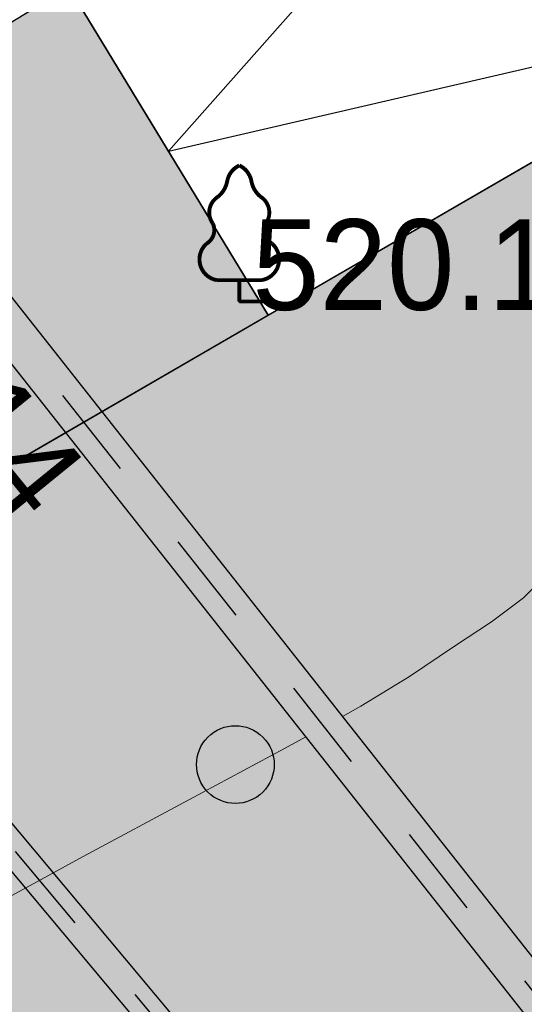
# Model space of a CAD drawing. Header units: millimetres. Extents: x 767170 to 66149698, y -983507 to 2493658.
# Tile 88 of 226: x 1944117 to 1948989, y -648811 to -639307. Entities that reach past the tile are written whole.
import ezdxf

# ---------------------------------------------------------------- set-up
doc = ezdxf.new("R2010")
doc.units = ezdxf.units.MM
doc.linetypes.add('Д_ТРОТ_ТРУБА', pattern=[3, 1.5, -1.5])
for name, color, linetype in [('(004) Точки рельефа', 7, 'Continuous'), ('(022) Возд. Линии', 7, 'Continuous'), ('(028) Гидротехн.', 7, 'Continuous'), ('(031) Горизонтали', 42, 'Continuous'), ('(038) Деревья', 7, 'Continuous')]:
    doc.layers.add(name, color=color, linetype=linetype)
doc.styles.add('D-431', font='txt')

# ---------------------------------------------------------------- blocks, each defined once
blk = doc.blocks.new('d')
at = {"layer": '(038) Деревья'}
blk.add_ellipse((0, 0), major_axis=(0.2651650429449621, 0.2651650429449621), ratio=0.9999999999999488, start_param=5.497787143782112, end_param=11.7809724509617, dxfattribs=at)
blk = doc.blocks.new('karagach-flat-60')
at = {"layer": '(038) Деревья', "const_width": 0.03750000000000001}
for points in [[(0, 1.3125, 0.2460341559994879), (-0.1171049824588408, 1.159285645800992, 0.4890786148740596)], [(0, 1.3125, -0.2460341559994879), (0.1171049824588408, 1.159285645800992, -0.4890786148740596)], [(-0.207997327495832, 1.009319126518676, 0.1815668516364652), (-0.1171049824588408, 1.159285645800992, 0.3030035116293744)], [(0.207997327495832, 1.009319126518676, -0.1815668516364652), (0.1171049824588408, 1.159285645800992, -0.3030035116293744)], [(-0.207997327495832, 1.009319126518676, 0.4308529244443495), (-0.2554195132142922, 0.7527973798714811, 0.5482763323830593)], [(0.207997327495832, 1.009319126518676, -0.4308529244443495), (0.2554195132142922, 0.7527973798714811, -0.5482763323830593)], [(-0.314697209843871, 0.5594194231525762, 0.3836029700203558), (-0.2554195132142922, 0.7527973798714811, 0.3529123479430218)], [(0.314697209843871, 0.5594194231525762, -0.3836029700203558), (0.2554195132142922, 0.7527973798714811, -0.3529123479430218)], [(-0.314697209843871, 0.5594194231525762, 0.6269492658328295), (-0.218374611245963, 0.2061839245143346, 0.7024651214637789)], [(0.314697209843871, 0.5594194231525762, -0.6269492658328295), (0.218374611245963, 0.2061839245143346, -0.7024651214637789)]]:
    blk.add_lwpolyline(points, format="xyb", dxfattribs=at)
for points in [[(0, 0.2061839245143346), (-0.218374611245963, 0.2061839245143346)], [(0, 0), (0, 0.2061839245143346)], [(0, 0.2061839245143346), (0.218374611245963, 0.2061839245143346)], [(0, 0), (0.28125, 0)]]:
    blk.add_lwpolyline(points, dxfattribs=at)
at = {"layer": '(038) Деревья'}
blk.add_lwpolyline([(0, 0), (0, 0.2061839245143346)], dxfattribs=at)
blk = doc.blocks.new('A$C05d28b1e')
at = {"layer": '(004) Точки рельефа', "color": 7, "linetype": 'ByBlock', "lineweight": -2}
blk.add_point((-86511, -44462), dxfattribs=at)
at = {"layer": '(028) Гидротехн.', "ltscale": 600}
for points in [[(-61833.59640229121, -41479.26027232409), (-63011.59640229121, -40051.26027232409), (-104066.5964022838, 11956.73972767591)], [(-62155.98729409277, -41717.03435735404), (-63322.89473471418, -40302.48102523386), (-104380.5610976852, 11708.89669257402)], [(-81049.91253615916, -58646.49088598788), (-109650.9125361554, -24462.49088598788)], [(-81280.00000000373, -58839), (-109881, -24654.9999999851)]]:
    blk.add_lwpolyline(points, dxfattribs=at)
at = {"layer": '(028) Гидротехн.', "color": 3, "linetype": 'Д_ТРОТ_ТРУБА', "ltscale": 600, "flags": 128}
for points in [[(-62001.70733500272, -41589.76419501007), (-63167.24556851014, -40176.87064878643), (-104223.5787499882, 11832.81821012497)], [(-81164.95626809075, -58742.74544298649), (-109765.9562680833, -24558.74544300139)]]:
    blk.add_lwpolyline(points, dxfattribs=at)
at = {"layer": '(031) Горизонтали', "color": 42, "linetype": 'Continuous', "lineweight": 0, "ltscale": 600}
for points in [[(-92233.09760808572, -3033.799921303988), (-92054.73351114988, -2935.250991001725), (-91587.60355555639, -2648.681777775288), (-91152.7782767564, -2355.230049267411), (-90794.52547531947, -2120.635588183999), (-90484.41021808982, -1887.639766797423), (-90193.99757193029, -1598.983957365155), (-89894.85260370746, -1197.409532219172), (-89709.07365938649, -776.0600705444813), (-89445.9104296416, 6.530364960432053), (-89119.81953708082, 1078.792953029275), (-88745.25760430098, 2369.15887247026), (-88336.68125390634, 3806.059302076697), (-87908.54710849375, 5317.925420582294), (-87475.31179066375, 6833.188406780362), (-87051.4319230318, 8280.27943944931), (-86651.36412818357, 9587.629697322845), (-86289.56502872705, 10683.67035923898), (-86257.39278772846, 10768.31439335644)], [(-95765.00310286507, -4945.530338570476), (-94737.39041788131, -4384.496082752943), (-93717.7355314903, -3838.726121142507), (-92794.14703285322, -3343.788431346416), (-92587.94204217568, -3229.856975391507)]]:
    blk.add_lwpolyline(points, dxfattribs=at)
at = {"layer": '(022) Возд. Линии', "xscale": 1000, "yscale": 1000, "zscale": 1000}
blk.add_blockref('karagach-flat-60', (-86511.00000000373, -44462), dxfattribs=at)
at = {"layer": '(038) Деревья', "linetype": 'Continuous', "xscale": 1000, "yscale": 1000, "zscale": 1000}
blk.add_blockref('d', (-93267.76479580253, -3498.388501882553), dxfattribs=at)
at = {"layer": '(004) Точки рельефа', "linetype": 'ByBlock', "insert": (-97267.07768273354, 1850.995436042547), "char_height": 875, "attachment_point": 4, "rotation": 309.1383154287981, "style": 'D-431'}
blk.add_mtext('519.14', dxfattribs=at)
at = {"layer": '(004) Точки рельефа', "linetype": 'ByBlock', "insert": (-86386, -44112), "char_height": 875, "attachment_point": 4, "style": 'D-431'}
blk.add_mtext('520.16', dxfattribs=at)
blk = doc.blocks.new('A$C2cdd6916')
h = blk.add_hatch()
h.set_pattern_fill('ANSI32', color=1, scale=60, angle=31.28656990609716)
h.set_pattern_definition([(76.28656990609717, (-422045.4139063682, -371330.9128626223), (-555.2085801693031, 135.4831447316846), []), (76.28656990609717, (-421815.1832319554, -371191.004323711), (-555.2085801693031, 135.4831447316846), [])])
edge = h.paths.add_edge_path()
edge.add_line((12558.27843827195, 1671.303034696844), (13156.4848453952, 2034.826203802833))
edge.add_line((13156.48484539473, 2034.826203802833), (12076.30171433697, 3812.353813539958))
edge.add_arc((12013.98345677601, 3914.903483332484), 120, 121.28656990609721, 301.28656990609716, ccw=False)
edge.add_line((11951.66519921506, 4017.45315312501), (10456.02701775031, 6478.64522814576))
edge.add_line((10456.02701775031, 6478.64522814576), (9857.820610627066, 6115.122059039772))
edge.add_line((9857.820610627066, 6115.122059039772), (7572.817833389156, 9875.27661809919))
edge.add_line((7572.817833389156, 9875.27661809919), (28168.20985005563, 22390.86001160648))
edge.add_line((28168.20985005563, 22390.86001160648), (26610.25341102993, 24954.60175641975))
edge.add_line((26610.25341102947, 24954.60175641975), (1656.500428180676, 9790.492416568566))
edge.add_line((1656.500428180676, 9790.492416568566), (3006.729342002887, 7568.582904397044))
edge.add_line((3006.729342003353, 7568.582904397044), (4032.22603992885, 8191.765480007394))
edge.add_line((4032.226039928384, 8191.765480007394), (6524.956342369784, 4089.778688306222))
edge.add_line((6524.956342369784, 4089.778688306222), (7294.078865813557, 4557.165620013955))
edge.add_line((7294.078865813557, 4557.165620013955), (9994.536693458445, 113.3465956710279))
edge.add_line((9994.536693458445, 113.3465956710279), (9225.414170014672, -354.0403360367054))
edge.add_line((9225.414170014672, -354.0403360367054), (11718.14447245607, -4456.027127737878))
edge.add_line((11718.14447245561, -4456.027127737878), (10692.64777453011, -5079.209703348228))
edge.add_line((10692.64777453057, -5079.209703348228), (12042.87668835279, -7301.11921551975))
edge.add_line((12042.87668835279, -7301.11921551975), (16401.2376545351, -4652.59326917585))
edge.add_line((16401.23765453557, -4652.59326917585), (12558.27843827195, 1671.303034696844))
edge = h.paths.add_edge_path()
edge.add_line((-3935.126786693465, -8351.550056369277), (-4704.249310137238, -8818.93698807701))
edge.add_line((-4704.249310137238, -8818.93698807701), (-7404.707137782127, -4375.117963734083))
edge.add_line((-7404.707137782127, -4375.117963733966), (-6635.584614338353, -3907.731032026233))
edge.add_line((-6635.584614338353, -3907.731032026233), (-9128.314916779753, 194.2557596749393))
edge.add_line((-9128.314916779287, 194.2557596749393), (-8102.81821885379, 817.4383352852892))
edge.add_line((-8102.818218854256, 817.4383352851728), (-9453.047132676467, 3039.347847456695))
edge.add_line((-9453.047132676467, 3039.347847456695), (-34406.80011552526, -12124.76149239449))
edge.add_line((-34406.80011552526, -12124.76149239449), (-32848.84367649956, -14688.50323720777))
edge.add_line((-32848.84367649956, -14688.50323720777), (-12253.45165983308, -2172.919843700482))
edge.add_line((-12253.45165983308, -2172.919843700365), (-9968.44888259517, -5933.074402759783))
edge.add_line((-9968.44888259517, -5933.074402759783), (-10566.65528971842, -6296.597571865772))
edge.add_line((-10566.65528971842, -6296.597571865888), (-9071.017108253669, -8757.789646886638))
edge.add_arc((-9008.698850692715, -8860.339316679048), 120, -58.71343009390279, 121.28656990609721, ccw=False)
edge.add_line((-8946.380593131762, -8962.888986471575), (-7866.197462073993, -10740.4165962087))
edge.add_line((-7866.197462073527, -10740.41659620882), (-7267.991054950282, -10376.89342710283))
edge.add_line((-7267.991054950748, -10376.89342710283), (-3425.031838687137, -16700.78973097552))
edge.add_line((-3425.031838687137, -16700.7897309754), (933.3291274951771, -14052.2637846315))
edge.add_line((933.3291274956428, -14052.2637846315), (-416.8997863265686, -11830.35427245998))
edge.add_line((-416.8997863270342, -11830.3542724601), (-1442.396484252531, -12453.53684807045))
edge.add_line((-1442.396484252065, -12453.53684807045), (-3935.126786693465, -8351.550056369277))
h.paths.add_polyline_path([(41974.21412434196, 4100.856020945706), (35137.5694715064, -53.69448312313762), (35345.29699670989, -395.5267157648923), (35174.3808803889, -499.3904783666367), (36005.29098120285, -1866.719408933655), (36518.03933016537, -1555.128121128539), (38283.72329439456, -4460.70209858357), (37770.97494543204, -4772.293386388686), (38601.885046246, -6139.622316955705), (38772.80116256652, -6035.758554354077), (38980.52868777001, -6377.590786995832), (45817.17334060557, -2223.040282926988)])
h.paths.add_polyline_path([(-15440.46003138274, -33129.71195205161), (-14927.71168242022, -32818.12066424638), (-15758.62178323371, -31450.79173367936), (-15929.53789955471, -31554.65549628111), (-16137.2654247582, -31212.82326363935), (-22973.91007759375, -35367.37376770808), (-19130.95086132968, -41691.27007158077), (-12294.30620849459, -37536.71956751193), (-12502.03373369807, -37194.88733487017), (-12331.11761737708, -37091.02357226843), (-13162.02771819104, -35723.69464170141), (-13674.77606715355, -36035.28592950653)])
h.paths.add_polyline_path([(22981.42408176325, -31078.1707762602), (16999.36001053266, -34713.40246732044), (12844.80950646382, -27876.75781448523), (18826.87357769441, -24241.52612342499)])
h.paths.add_polyline_path([(31886.28822388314, 23012.0630428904), (28895.25618826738, 21194.44719736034), (28168.20985005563, 22390.86001160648), (31159.24188567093, 24208.47585713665)])
h.paths.add_polyline_path([(-35112.82937390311, -17702.53189698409), (-32121.79733828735, -15884.91605145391), (-32848.84367649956, -14688.50323720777), (-35839.87571211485, -16506.11908273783)])

msp = doc.modelspace()

# ---------------------------------------------------------------- hatches: boundary and pattern name
at = {"true_color": 0x7abf6e, "transparency": 33554687}
h = msp.add_hatch(color=83, dxfattribs=at)
h.dxf.hatch_style = 1
edge = h.paths.add_edge_path(flags=17)
edge.add_line((1954630.282711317, -645944.3401616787), (1953133.812610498, -643162.0429676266))
edge.add_line((1953133.812610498, -643162.0429676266), (1952847.699944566, -643335.9103515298))
edge.add_line((1952847.699944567, -643335.9103515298), (1950670.173107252, -639752.6160350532))
edge.add_line((1950670.173107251, -639752.6160350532), (1944015.604554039, -643610.0408657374))
edge.add_arc((1945520.109430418, -646205.5109728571), 2999.999999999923, 120.0993965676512, 208.2737704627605)
edge.add_line((1942878.026545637, -647626.5662251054), (1946071.173866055, -653563.3937133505))
edge.add_line((1946071.173866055, -653563.3937133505), (1953683.938328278, -649233.924877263))
edge.add_arc((1956770.985013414, -648341.0892735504), 3213.566967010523, 179.9999999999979, 196.1309259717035, ccw=False)
edge.add_arc((1956770.985013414, -648341.0892735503), 3213.566967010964, 131.7702443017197, 180, ccw=False)
at = {"true_color": 0x6a644e}
h = msp.add_hatch(dxfattribs=at)
h.set_pattern_fill('AR-HBONE', color=251, scale=3)
h.set_pattern_definition([(45, (6718.670253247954, 844282.6380178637), (0, 431.0522938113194), [914.4000000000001, -304.8]), (135, (6934.196253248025, 844498.1640178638), (4.263256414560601e-14, 431.0522938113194), [914.4000000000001, -304.8])])
edge = h.paths.add_edge_path()
edge.add_arc((2003245.994254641, -646759.7973059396), 2000, -180, 0, ccw=False)
edge.add_arc((2003245.994254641, -646759.7973059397), 2000, 118.00841930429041, 179.9999999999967, ccw=False)
edge.add_arc((2005254.211565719, -650561.0098831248), 6299.082202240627, 117.8988838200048, 214.625333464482)
edge.add_line((2000070.789955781, -654140.1965231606), (2003032.988973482, -655762.8556875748))
edge.add_line((2003032.988973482, -655762.8556875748), (2003128.01118456, -659993.8395940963))
edge.add_line((2003128.01118456, -659993.8395940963), (2001709.032432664, -660856.1366986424))
edge.add_arc((1992828.671993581, -661562.0672558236), 8908.374682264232, -114.38283690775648, 4.54508193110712, ccw=False)
edge.add_arc((1974884.326110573, -672470.8006135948), 14537.87953983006, -112.55196695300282, 11.084171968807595, ccw=False)
edge.add_arc((1961425.557052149, -684760.6921921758), 7964.657947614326, 229.589973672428, 351.79770617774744, ccw=False)
edge.add_line((1956262.442412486, -690825.1809126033), (1953553.122684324, -692471.6034215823))
edge.add_line((1953553.122684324, -692471.6034215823), (1949841.472032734, -690438.4031170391))
edge.add_line((1949841.472032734, -690438.4031170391), (1949746.449821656, -686207.4192105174))
edge.add_line((1949746.449821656, -686207.4192105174), (1950700.183460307, -685627.8462225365))
edge.add_line((1950700.183460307, -685627.8462225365), (1944366.039211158, -675204.5059914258))
edge.add_line((1944366.039211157, -675204.5059914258), (1946129.865729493, -674255.8245730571))
edge.add_line((1946129.865729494, -674255.8245730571), (1948118.731848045, -677528.6626096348))
edge.add_arc((1955810.569969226, -679595.3997821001), 7964.657947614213, 77.61285374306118, 164.9602860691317, ccw=False)
edge.add_line((1957519.118245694, -671816.1556665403), (1955830.911580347, -669038.0767720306))
edge.add_line((1955830.911580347, -669038.0767720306), (1957594.738098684, -668089.3953536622))
edge.add_line((1957594.738098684, -668089.3953536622), (1960920.956478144, -673562.9533416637))
edge.add_line((1960920.956478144, -673562.9533416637), (1961874.690116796, -672983.380353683))
edge.add_line((1961874.690116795, -672983.380353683), (1962105.497480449, -673109.8140205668))
edge.add_arc((1967879.917953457, -670886.3208148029), 6187.717982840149, 95.79580495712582, 201.0596550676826, ccw=False)
edge.add_line((1967255.060816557, -664730.2337951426), (1966413.870690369, -663345.9882618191))
edge.add_line((1966413.870690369, -663345.9882618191), (1968177.697208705, -662397.3068434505))
edge.add_line((1968177.697208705, -662397.3068434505), (1969752.487752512, -664988.7504521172))
edge.add_arc((1967879.917953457, -670886.3208148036), 6187.717982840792, 36.88408991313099, 72.38455174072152, ccw=False)
edge.add_arc((1976178.724451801, -664659.0034002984), 4187.717982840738, 216.8840901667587, 396.8840939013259)
edge.add_line((1979528.276177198, -662145.5426103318), (1980328.127484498, -661545.3444045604))
edge.add_line((1980328.127484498, -661545.3444045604), (1980280.616378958, -659429.8524512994))
edge.add_line((1980280.616378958, -659429.8524512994), (1981234.35001761, -658850.2794633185))
edge.add_line((1981234.350017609, -658850.2794633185), (1979642.569577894, -656230.8776240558))
edge.add_line((1979642.569577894, -656230.8776240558), (1981406.396096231, -655282.1962056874))
edge.add_line((1981406.396096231, -655282.1962056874), (1982943.511180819, -657811.6418373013))
edge.add_line((1982943.511180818, -657811.6418373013), (1983897.24481947, -657232.0688493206))
edge.add_line((1983897.24481947, -657232.0688493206), (1987608.89547106, -659265.269153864))
edge.add_line((1987608.89547106, -659265.269153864), (1987703.917682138, -663496.2530603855))
edge.add_line((1987703.917682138, -663496.2530603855), (1986752.416333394, -664074.4695114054))
edge.add_arc((1974884.326110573, -672470.8006135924), 14537.87953982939, 23.27983066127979, 35.27830407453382, ccw=False)
edge.add_arc((1992828.671993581, -661562.0672558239), 6908.374682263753, 228.3621853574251, 297.6393139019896)
edge.add_arc((1995318.88087039, -665814.1219790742), 2000.000000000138, 180, 290.9348946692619, ccw=False)
edge.add_arc((1995318.88087039, -665814.1219790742), 2000, 0, 180, ccw=False)
edge.add_arc((1995318.88087039, -665814.1219790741), 2000, 309.7757112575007, 359.99999999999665, ccw=False)
edge.add_arc((1992828.671993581, -661562.0672558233), 6908.374682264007, 303.0712920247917, 353.9186524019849)
edge.add_line((1999698.169695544, -662293.9429783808), (1995799.732092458, -660158.422891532))
edge.add_line((1995799.732092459, -660158.422891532), (1995704.70988138, -655927.4389850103))
edge.add_line((1995704.70988138, -655927.4389850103), (1996658.443520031, -655347.8659970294))
edge.add_line((1996658.443520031, -655347.8659970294), (1991300.113222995, -646530.3055563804))
edge.add_line((1991300.113222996, -646530.3055563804), (1992459.118843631, -644586.3430475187))
edge.add_line((1992459.118843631, -644586.3430475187), (1997135.452004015, -652281.622732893))
edge.add_arc((2005254.211565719, -650561.0098831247), 8299.08220224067, 64.3355578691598, 191.9656760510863, ccw=False)
edge.add_line((2008848.542333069, -643080.6655237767), (2011350.524811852, -647196.4679924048))
edge.add_line((2011350.524811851, -647196.4679924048), (2010782.543743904, -647541.7417734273))
edge.add_arc((2005254.211565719, -650561.0098831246), 6299.082202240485, 28.64091694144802, 117.7969687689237)
edge.add_arc((2003245.994254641, -646759.7973059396), 2000.000000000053, 0, 117.68743328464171, ccw=False)
edge = h.paths.add_edge_path(flags=16)
edge.add_arc((1954335.554729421, -675915.3395203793), 1999.999999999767, -180, 0, ccw=False)
edge.add_arc((1954335.554729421, -675915.3395203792), 2000, 111.86449931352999, 180.0000000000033, ccw=False)
edge.add_arc((1955810.569969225, -679595.3997821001), 5964.657947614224, 111.8492414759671, 188.5213390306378)
edge.add_line((1949911.757400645, -680479.2293543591), (1952409.344623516, -684589.2085965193))
edge.add_line((1952409.344623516, -684589.2085965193), (1953363.078262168, -684009.6356085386))
edge.add_line((1953363.078262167, -684009.6356085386), (1957074.728913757, -686042.835913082))
edge.add_line((1957074.728913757, -686042.835913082), (1957139.085151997, -688908.3786655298))
edge.add_arc((1961425.557052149, -684760.6921921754), 5964.657947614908, 224.0572738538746, 304.6158692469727)
edge.add_arc((1963734.682773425, -687985.6555130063), 2000.000000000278, 180.0000000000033, 302.6573560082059, ccw=False)
edge.add_arc((1963734.682773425, -687985.6555130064), 2000.000000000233, 0, 180, ccw=False)
edge.add_arc((1963734.682773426, -687985.6555130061), 1999.999999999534, 308.5491921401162, 359.99999999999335, ccw=False)
edge.add_arc((1961425.557052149, -684760.6921921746), 5964.657947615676, 306.5906789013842, 358.4035598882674)
edge.add_arc((1974884.326110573, -672470.8006135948), 14537.87953982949, 215.2783040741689, 238.9592320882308, ccw=False)
edge.add_line((1963016.235887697, -680867.1317157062), (1962064.734538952, -681445.3481667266))
edge.add_line((1962064.734538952, -681445.3481667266), (1958353.083887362, -679412.1478621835))
edge.add_line((1958353.083887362, -679412.1478621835), (1958258.061676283, -675181.1639556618))
edge.add_line((1958258.061676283, -675181.1639556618), (1959139.034373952, -674645.8069565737))
edge.add_arc((1955810.569969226, -679595.3997821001), 5964.657947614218, 56.08025841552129, 111.8338476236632)
edge.add_arc((1954335.554729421, -675915.3395203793), 2000.000000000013, 0, 111.8185897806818, ccw=False)
edge = h.paths.add_edge_path(flags=16)
edge.add_arc((1974884.326113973, -672470.8006114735), 12537.8795398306, 3.732195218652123, 35.91634526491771, ccw=False)
edge.add_arc((1985408.226962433, -671878.9208041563), 1999.999999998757, 0.000222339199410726, 6.437794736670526, ccw=False)
edge.add_arc((1974884.326113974, -672470.8006114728), 12537.87953982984, -92.76113759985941, 2.7058218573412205, ccw=False)
edge.add_arc((1974273.431795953, -682994.1361479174), 1999.999999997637, 263.15713033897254, 270.19812718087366, ccw=False)
edge.add_arc((1974884.326113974, -672470.8006114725), 12537.87953983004, 215.9163452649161, 266.11639511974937, ccw=False)
edge.add_line((1964730.219347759, -679825.5636352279), (1965681.362979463, -679247.5645647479))
edge.add_line((1965681.362979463, -679247.5645647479), (1965586.340768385, -675016.5806582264))
edge.add_line((1965586.340768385, -675016.5806582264), (1964092.856104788, -674198.4666281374))
edge.add_line((1964092.856104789, -674198.4666281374), (1964530.366523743, -673399.7819988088))
edge.add_arc((1967879.917526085, -670886.3202452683), 4187.717982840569, 81.79960298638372, 216.8841103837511, ccw=False)
edge.add_line((1968477.235997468, -666741.4206629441), (1972222.314156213, -672904.2458695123))
edge.add_line((1972222.314156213, -672904.2458695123), (1971268.580517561, -673483.8188574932))
edge.add_line((1971268.580517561, -673483.8188574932), (1971363.60272864, -677714.8027640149))
edge.add_line((1971363.60272864, -677714.8027640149), (1975075.253380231, -679748.003068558))
edge.add_line((1975075.253380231, -679748.003068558), (1978691.881820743, -677550.2194665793))
edge.add_line((1978691.881820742, -677550.2194665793), (1978596.859609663, -673319.2355600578))
edge.add_line((1978596.859609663, -673319.2355600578), (1974885.208958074, -671286.0352555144))
edge.add_line((1974885.208958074, -671286.0352555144), (1973931.475319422, -671865.6082434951))
edge.add_line((1973931.475319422, -671865.6082434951), (1972634.272106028, -669730.9567562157))
edge.add_arc((1976178.724364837, -664659.0032844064), 6187.71798284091, 235.0528508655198, 359.1481020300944)
edge.add_line((1982365.758400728, -664751.0015120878), (1984087.289241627, -665694.0366623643))
edge.add_line((1984087.289241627, -665694.0366623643), (1985038.432880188, -665116.0375877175))
h.paths.add_polyline_path([(1953401.96798843, -685741.2497656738), (1955594.551927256, -686942.322482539), (1955650.684412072, -689441.6922319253), (1953514.232958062, -690739.9892644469), (1951321.649019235, -689538.9165475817), (1951265.516534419, -687039.5467981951)], flags=16)
h.paths.add_polyline_path([(1961913.579843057, -674714.9945108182), (1964106.163781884, -675916.0672276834), (1964162.2962667, -678415.4369770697), (1962025.844812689, -679713.7340095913), (1959833.260873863, -678512.661292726), (1959777.128389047, -676013.2915433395)], flags=16)
h.paths.add_polyline_path([(1974924.098684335, -673017.6494126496), (1977116.682623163, -674218.7221295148), (1977172.815107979, -676718.0918789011), (1975036.363653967, -678016.3889114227), (1972843.77971514, -676815.3161945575), (1972787.647230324, -674315.9464451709)], flags=16)
h.paths.add_polyline_path([(1983936.134545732, -658963.6830064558), (1986128.718484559, -660164.755723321), (1986184.850969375, -662664.1254727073), (1984048.399515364, -663962.4225052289), (1981855.815576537, -662761.3497883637), (1981799.683091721, -660261.9800389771)], flags=16)
h.paths.add_polyline_path([(1999360.228048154, -655461.2695401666), (2001552.811986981, -656662.3422570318), (2001608.944471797, -659161.7120064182), (1999472.493017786, -660460.0090389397), (1997279.909078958, -659258.9363220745), (1997223.776594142, -656759.5665726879)], flags=16)

# ---------------------------------------------------------------- next in the draw order: block references
at = {"color": 5, "lineweight": 50}
msp.add_blockref('A$C05d28b1e', (2032748.063139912, -597565.0480394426), dxfattribs=at)

# ---------------------------------------------------------------- next in the draw order: hatches: boundary and pattern name
at = {"true_color": 0x939598}
h = msp.add_hatch(color=252, dxfattribs=at)
h.dxf.hatch_style = 1
edge = h.paths.add_edge_path(flags=16)
edge.add_line((1880427.270110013, -639484.9940303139), (1867770.281991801, -647176.5004474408))
edge.add_arc((1866212.325555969, -644612.7587006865), 3000.000000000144, 211.286569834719, 301.28656983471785, ccw=False)
edge.add_line((1863648.583809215, -646170.7151365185), (1849710.570223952, -623234.6005741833))
edge.add_arc((1852274.311970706, -621676.6441383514), 2999.999999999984, 121.28656983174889, 211.2865698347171, ccw=False)
edge.add_line((1850716.355535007, -619112.9023915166), (1864253.704478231, -610886.410805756))
edge.add_arc((1865811.66091393, -613450.1525525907), 2999.999999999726, 29.088455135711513, 121.2865698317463, ccw=False)
edge.add_line((1868433.271513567, -611991.6746254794), (1876107.627853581, -625786.3118650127))
edge.add_line((1876107.627853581, -625786.3118650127), (1877080.662450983, -627535.339235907))
edge.add_line((1877080.662450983, -627535.339235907), (1879026.731645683, -631033.3939775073))
edge.add_line((1879026.731645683, -631033.3939775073), (1879999.766243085, -632782.4213484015))
edge.add_line((1879999.766243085, -632782.4213484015), (1881490.924273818, -635462.7743564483))
edge.add_arc((1878869.313674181, -636921.2522835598), 3000.000000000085, -58.71343016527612, 29.088455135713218, ccw=False)
edge = h.paths.add_edge_path(flags=16)
edge.add_line((1939772.024585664, -650296.191755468), (1947878.067849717, -665367.2723044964))
edge.add_arc((1945235.984964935, -666788.3275567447), 2999.999999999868, -61.726229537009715, 28.273770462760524, ccw=False)
edge.add_line((1946657.040217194, -669430.4104415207), (1918933.76865556, -684341.487186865))
edge.add_arc((1917512.713403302, -681699.4043020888), 2999.999999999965, 209.0884551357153, 298.27377046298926, ccw=False)
edge.add_line((1914891.102803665, -683157.8822292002), (1907381.915698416, -669660.1362956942))
edge.add_arc((1910003.526298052, -668201.6583685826), 2999.999999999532, 121.28656990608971, 209.0884551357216, ccw=False)
edge.add_line((1908445.569859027, -665637.9166237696), (1935571.985261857, -649153.5052629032))
edge.add_arc((1937129.941700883, -651717.2470077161), 2999.999999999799, 28.273770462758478, 121.2865699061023, ccw=False)
edge = h.paths.add_edge_path(flags=16)
edge.add_line((1976178.983053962, -650225.9773043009), (1970787.97263227, -640746.64066798))
edge.add_line((1970787.97263227, -640746.64066798), (1966845.925335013, -633815.1027105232))
edge.add_arc((1969453.701191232, -632332.0298587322), 3000.000000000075, 120.09939656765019, 209.6273998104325, ccw=False)
edge.add_line((1967949.196314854, -629736.5597516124), (1991375.965033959, -616156.8665472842))
edge.add_arc((1992880.469910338, -618752.3366544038), 2999.999999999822, 29.878037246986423, 120.0993965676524, ccw=False)
edge.add_line((1995481.733210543, -617257.8704476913), (1998348.35452715, -622247.5027277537))
edge.add_line((1998348.35452715, -622247.5027277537), (2000919.195362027, -626722.3004076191))
edge.add_line((2000919.195362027, -626722.3004076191), (2002845.285739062, -630074.8474161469))
edge.add_arc((2000244.022438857, -631569.3136228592), 2999.999999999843, -59.03634284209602, 29.878037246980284, ccw=False)
edge.add_line((2001787.505243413, -634141.795077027), (1990233.700708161, -641074.0505451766))
edge.add_arc((1991777.183512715, -643646.531999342), 2999.99999999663, 120.9636571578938, 150.6005223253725)
edge.add_line((1989163.528653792, -642173.8445652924), (1986037.705463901, -647721.405289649))
edge.add_arc((1983424.050604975, -646248.7178555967), 3000.000000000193, 298.2737704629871, 330.60052232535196, ccw=False)
edge.add_line((1984845.105857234, -648890.8007403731), (1980207.81416244, -651384.9873372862))
edge.add_arc((1978786.758910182, -648742.9044525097), 3000.000000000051, 209.6273998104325, 298.2737704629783, ccw=False)
edge = h.paths.add_edge_path(flags=16)
edge.add_line((1961667.181190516, -558400.3647992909), (1966677.221861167, -567120.826241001))
edge.add_line((1966677.221861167, -567120.8262410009), (1970161.498557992, -573185.5475844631))
edge.add_line((1970161.498557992, -573185.5475844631), (1974618.857152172, -580944.0122971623))
edge.add_arc((1972017.593851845, -582438.4785036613), 2999.999999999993, -59.41036551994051, 29.87803724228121, ccw=False)
edge.add_line((1973544.250917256, -585020.9808182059), (1964930.634398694, -590112.9563191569))
edge.add_line((1964930.634398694, -590112.9563191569), (1960857.898221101, -592520.5713776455))
edge.add_line((1960857.898221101, -592520.5713776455), (1950497.233115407, -598645.3219720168))
edge.add_line((1950497.233115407, -598645.3219720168), (1952574.662052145, -602063.8971988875))
edge.add_line((1952574.662052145, -602063.8971988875), (1961717.472685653, -596659.086379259))
edge.add_arc((1963244.130950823, -599241.5879845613), 3000.000000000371, 30.60362588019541, 120.58966109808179, ccw=False)
edge.add_line((1965826.260384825, -597714.3003279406), (1968293.686331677, -601887.0498475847))
edge.add_line((1968293.686331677, -601887.0498475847), (1971711.755776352, -599809.9282688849))
edge.add_line((1971711.755776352, -599809.9282688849), (1969269.969684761, -595679.3881652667))
edge.add_arc((1971852.471999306, -594152.7310998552), 2999.999999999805, 120.58963448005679, 210.5896344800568, ccw=False)
edge.add_line((1970325.814933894, -591570.2287853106), (1975472.875033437, -588527.5226383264))
edge.add_arc((1976999.532098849, -591110.0249528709), 2999.999999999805, 29.878037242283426, 120.58963448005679, ccw=False)
edge.add_line((1979600.795399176, -589615.5587463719), (1985817.426371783, -600436.2075709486))
edge.add_line((1985817.426371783, -600436.2075709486), (1980132.892931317, -603702.060406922))
edge.add_line((1980132.892931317, -603702.060406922), (1982210.79604218, -607121.4159251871))
edge.add_line((1982210.79604218, -607121.4159251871), (1987810.047980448, -603904.5586380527))
edge.add_line((1987810.047980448, -603904.5586380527), (1990500.142011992, -608586.928067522))
edge.add_arc((1987898.878711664, -610081.3942740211), 3000.000000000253, -59.90060343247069, 29.878037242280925, ccw=False)
edge.add_line((1989403.383588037, -612676.8643811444), (1960880.314669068, -629210.7077723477))
edge.add_line((1960880.314669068, -629210.7077723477), (1964534.702022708, -635224.2940161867))
edge.add_line((1964534.702022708, -635224.2940161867), (1963409.616454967, -635864.1434332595))
edge.add_line((1963409.616454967, -635864.1434332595), (1972585.133428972, -651998.0046958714))
edge.add_arc((1969977.357572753, -653481.0775476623), 3000.000000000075, -61.72622953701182, 29.627399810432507, ccw=False)
edge.add_line((1971398.412825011, -656123.1604324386), (1955463.983166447, -664693.5596006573))
edge.add_arc((1954042.927914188, -662051.4767158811), 2999.999999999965, 208.2737704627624, 298.27377046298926, ccw=False)
edge.add_line((1951400.845029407, -663472.5319681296), (1942878.026545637, -647626.5662251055))
edge.add_arc((1945520.109430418, -646205.5109728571), 2999.999999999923, 120.0993965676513, 208.2737704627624, ccw=False)
edge.add_line((1944015.60455404, -643610.0408657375), (1946516.52934272, -642160.3406631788))
edge.add_line((1946516.52934272, -642160.3406631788), (1944591.162648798, -638991.9960011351))
edge.add_line((1944591.162648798, -638991.9960011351), (1920129.358980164, -653857.1533879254))
edge.add_line((1920129.358980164, -653857.1533879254), (1906696.309750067, -662020.2632589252))
edge.add_arc((1905138.353311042, -659456.521514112), 2999.999999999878, 209.0884782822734, 301.28656990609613, ccw=False)
edge.add_line((1902516.743300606, -660915.0005003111), (1891323.472172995, -640795.1223127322))
edge.add_arc((1893945.082772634, -639336.6443856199), 3000.000000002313, 120.58963448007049, 209.0884551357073, ccw=False)
edge.add_line((1892418.42570722, -636754.142071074), (1903041.634522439, -630474.1876626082))
edge.add_arc((1904376.635843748, -633160.778713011), 3000.000000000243, 30.58965835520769, 116.42336694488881, ccw=False)
edge.add_line((1906959.137522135, -631634.1205714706), (1910189.363449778, -637098.3902648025))
edge.add_line((1910189.363449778, -637098.3902648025), (1913685.657572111, -635071.7086467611))
edge.add_line((1913685.657572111, -635071.7086467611), (1910422.340058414, -629631.695035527))
edge.add_arc((1912984.976892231, -628071.9218283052), 2999.999999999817, 120.589634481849, 211.3271806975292, ccw=False)
edge.add_line((1911458.319826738, -625489.4195138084), (1923775.464070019, -618217.2974388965))
edge.add_line((1923775.464070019, -618217.2974388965), (1921698.035133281, -614798.722212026))
edge.add_line((1921698.035133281, -614798.722212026), (1909287.457220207, -622135.2873527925))
edge.add_line((1909287.457220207, -622135.2873527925), (1897140.570620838, -629315.9702684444))
edge.add_line((1897140.570620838, -629315.9702684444), (1890608.477607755, -633177.4444263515))
edge.add_arc((1889081.820542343, -630594.9421118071), 2999.999999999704, 209.0884551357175, 300.5896344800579, ccw=False)
edge.add_line((1886460.209942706, -632053.4200389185), (1873748.146825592, -609203.5168682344))
edge.add_arc((1876369.75742523, -607745.0389411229), 3000.000000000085, 120.0548210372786, 209.0884551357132, ccw=False)
edge.add_line((1874867.272253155, -605148.3991301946), (1891769.453651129, -595368.3453779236))
edge.add_line((1891769.453651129, -595368.3453779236), (1912374.495546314, -583445.717608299))
edge.add_arc((1913876.980718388, -586042.3574192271), 3000.000000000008, 31.28656990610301, 120.05482103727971, ccw=False)
edge.add_line((1916440.722463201, -584484.4009802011), (1919712.527286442, -589868.4171157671))
edge.add_line((1919712.527286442, -589868.4171157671), (1928685.62339329, -584415.569579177))
edge.add_line((1928685.62339329, -584415.569579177), (1925598.058793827, -579334.73544597))
edge.add_arc((1928161.80053864, -577776.7790069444), 3000.000000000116, 120.0548210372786, 211.2865699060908, ccw=False)
edge.add_line((1926659.315366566, -575180.1391960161), (1953848.742367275, -559447.6102815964))
edge.add_line((1953848.742367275, -559447.6102815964), (1957563.432718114, -557298.1911948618))
edge.add_arc((1959065.917890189, -559894.8310057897), 2999.999999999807, 29.878037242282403, 120.0548210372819, ccw=False)
edge = h.paths.add_edge_path(flags=16)
edge.add_line((1958721.111411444, -747458.9423001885), (1947104.752274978, -756998.5940556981))
edge.add_arc((1945200.814969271, -754680.1845284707), 3000.000000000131, 216.0466201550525, 309.39371673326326, ccw=False)
edge.add_line((1942775.199588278, -756445.5145326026), (1939238.506555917, -751585.9942179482))
edge.add_arc((1941664.12193691, -749820.6642138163), 2999.999999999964, 129.393716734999, 216.0466201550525, ccw=False)
edge.add_line((1939760.184631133, -747502.2546866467), (1951105.362188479, -738185.3041915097))
edge.add_arc((1953009.299494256, -740503.7137186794), 2999.999999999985, 39.39371673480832, 129.3937167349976, ccw=False)
edge.add_line((1955327.709021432, -738599.7764129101), (1959135.583632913, -743236.595467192))
edge.add_arc((1956817.174105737, -745140.5327729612), 3000.000000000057, -50.60628326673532, 39.39371673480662, ccw=False)
edge = h.paths.add_edge_path()
edge.add_arc((2000244.022438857, -631569.313622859), 7000.000000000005, 300.9636571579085, 389.8780372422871)
edge.add_line((2006313.636806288, -628082.2258076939), (1997442.134665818, -612640.5163622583))
edge.add_line((1997442.134665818, -612640.5163622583), (1968511.551391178, -562284.0317607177))
edge.add_arc((1971112.814691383, -560789.565554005), 2999.999999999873, 119.87803724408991, 209.8780372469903, ccw=False)
edge.add_line((1969618.348484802, -558188.3022537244), (1973801.790616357, -555784.8497112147))
edge.add_line((1973801.790616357, -555784.8497112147), (1971766.090861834, -552341.2477086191))
edge.add_line((1971766.090861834, -552341.2477086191), (1967163.039712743, -554985.7721549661))
edge.add_arc((1965668.573506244, -552384.5088546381), 3000.000000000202, 228.6798708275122, 299.8780372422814, ccw=False)
edge.add_arc((1959065.91789032, -559894.8310060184), 7000.000000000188, 48.67987082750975, 120.0548210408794)
edge.add_line((1955560.119155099, -553836.0047807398), (1868468.811544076, -604229.3622923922))
edge.add_line((1868468.811544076, -604229.3622923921), (1848086.888142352, -616615.2232234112))
edge.add_line((1848086.888142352, -616615.2232234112), (1843343.965908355, -619497.4426312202))
edge.add_line((1843343.965908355, -619497.4426312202), (1859948.550380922, -646821.612563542))
edge.add_line((1859948.550380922, -646821.612563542), (1860397.892365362, -647561.040687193))
edge.add_arc((1866379.956441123, -643925.8090035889), 6999.999999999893, 211.2865698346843, 301.286569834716)
edge.add_line((1870015.188124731, -649907.8730793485), (1881933.271575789, -642665.3905481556))
edge.add_arc((1883491.228011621, -645229.1322949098), 3000.000000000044, 29.08845513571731, 121.28656983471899, ccw=False)
edge.add_line((1886112.838611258, -643770.6543677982), (1887831.193060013, -646859.3923960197))
edge.add_arc((1885209.582460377, -648317.8703231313), 2999.999999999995, -60.91154486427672, 29.088455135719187, ccw=False)
edge.add_line((1886668.060387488, -650939.4809227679), (1884046.449787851, -652397.9588498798))
edge.add_line((1884046.449787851, -652397.9588498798), (1901548.184913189, -683857.2860455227))
edge.add_line((1901548.184913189, -683857.2860455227), (1903487.351525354, -682778.471479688))
edge.add_arc((1904945.829452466, -685400.0820793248), 2999.999999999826, 15.949142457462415, 119.08845513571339, ccw=False)
edge.add_line((1907830.347397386, -684575.7300759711), (1913466.043012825, -704320.2375012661))
edge.add_line((1913466.043012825, -704320.2375012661), (1933901.402989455, -754449.0506934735))
edge.add_line((1933901.402989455, -754449.0506934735), (1959156.82424267, -789150.7427848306))
edge.add_arc((1956731.208861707, -790916.0727890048), 2999.999999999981, -46.41797687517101, 36.04662015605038, ccw=False)
edge.add_line((1958799.38575203, -793089.2373824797), (1967567.79840826, -784744.4353021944))
edge.add_arc((1965499.590805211, -782571.2999380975), 2999.999999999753, 216.0466201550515, 313.5828328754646, ccw=False)
edge.add_line((1963073.975424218, -784336.6299422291), (1948669.687976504, -764544.7150573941))
edge.add_arc((1951095.303357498, -762779.3850532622), 2999.999999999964, 129.3937167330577, 216.0466201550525, ccw=False)
edge.add_line((1949191.366051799, -760460.9755260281), (1990627.811917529, -726439.6768421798))
edge.add_line((1990627.811917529, -726439.6768421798), (1991893.53149465, -727981.4453271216))
edge.add_line((1991893.53149465, -727981.4453271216), (1994990.747519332, -725445.5449609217))
edge.add_line((1994990.747519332, -725445.5449609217), (1977216.63745039, -703802.1505087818))
edge.add_line((1977216.63745039, -703802.1505087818), (1947077.314029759, -728553.3351284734))
edge.add_line((1947077.314029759, -728553.3351284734), (1948981.251335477, -730871.7446555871))
edge.add_arc((1946662.841808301, -732775.6819613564), 2999.999999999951, -50.60628326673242, 39.39371673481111, ccw=False)
edge.add_line((1948566.779114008, -735094.0914885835), (1939668.19470239, -742401.837005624))
edge.add_arc((1937764.257396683, -740083.4274783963), 3000.000000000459, 202.1786080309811, 309.3937167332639, ccw=False)
edge.add_line((1934986.222623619, -741215.9127099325), (1919036.695335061, -702091.0392125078))
edge.add_arc((1921814.730108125, -700958.5539809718), 3000.000000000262, 165.4416731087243, 202.178608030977, ccw=False)
edge.add_line((1918911.053349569, -700204.4576463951), (1921995.660624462, -688327.0594378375))
edge.add_arc((1924899.337383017, -689081.155772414), 2999.999999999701, 118.2737704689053, 165.4416731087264, ccw=False)
edge.add_line((1923478.282130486, -686439.0728877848), (1986229.336207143, -652688.1578365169))
edge.add_arc((1981966.170449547, -644761.9091826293), 8999.999999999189, 298.2737704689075, 330.6005223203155)
edge.add_line((1989807.135025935, -649179.971485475), (1992128.924868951, -645059.3704923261))
edge.add_arc((1994742.579727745, -646532.0579266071), 2999.999999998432, 120.96365715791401, 150.6005223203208, ccw=False)
edge.add_line((1993199.096923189, -643959.5764724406), (2003845.482316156, -637571.7703492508))

# ---------------------------------------------------------------- next in the draw order: block references
msp.add_blockref('A$C2cdd6916', (1936250.654056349, -606973.8286106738, -3655.999999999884))

# ---------------------------------------------------------------- next in the draw order: block references
at = {"color": 5, "lineweight": 50}
msp.add_blockref('A$C05d28b1e', (2039466.73339316, -642998.2979304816), dxfattribs=at)

# ---------------------------------------------------------------- next in the draw order: linework, layer by layer
for points in [[(1959297.335722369, -634751.7461779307), (1958804.392146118, -635037.4886383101), (1960880.757411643, -638454.3135092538), (1952847.699944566, -643335.9103515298), (1950670.173107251, -639752.6160350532), (1944015.60455404, -643610.0408657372, 0.4049115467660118), (1942878.026545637, -647626.5662251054), (1951400.845029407, -663472.5319681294, 0.4142135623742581), (1955463.983166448, -664693.5596006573), (1971398.412825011, -656123.1604324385, 0.4211503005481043), (1972585.133428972, -651998.0046958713), (1963409.616454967, -635864.1434332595, 0.4166284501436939)], [(1954630.282711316, -645944.3401616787), (1953133.812610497, -643162.0429676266), (1952847.699944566, -643335.9103515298), (1950670.173107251, -639752.6160350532), (1944015.60455404, -643610.0408657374, 0.4049115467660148), (1942878.026545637, -647626.5662251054), (1946071.173866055, -653563.3937133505), (1953683.938328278, -649233.924877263, -0.070500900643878), (1953557.418046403, -648341.0892735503, -0.2136045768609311)], [(1954630.282711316, -645944.3401616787), (1953133.812610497, -643162.0429676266), (1952847.699944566, -643335.9103515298), (1950670.173107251, -639752.6160350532), (1944015.60455404, -643610.0408657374, 0.4049115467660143), (1942878.026545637, -647626.5662251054), (1946071.173866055, -653563.3937133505), (1953683.938328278, -649233.924877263, -0.07050090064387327), (1953557.418046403, -648341.0892735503, -0.2136045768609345)]]:
    msp.add_lwpolyline(points, format="xyb", close=True)
msp.add_lwpolyline([(1950670.173107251, -639752.6160350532), (1951708.584048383, -639150.6848780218), (1949718.646138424, -635876.0831230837), (1944591.162648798, -638991.996001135), (1946516.52934272, -642160.3406631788)], close=True)
at = {"lineweight": 30}
msp.add_lwpolyline([(1949718.646138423, -635876.0831230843), (1945553.845995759, -640576.1683321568), (1951708.584048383, -639150.6848780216)], dxfattribs=at)
for points in [[(1944015.60455404, -643610.0408657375), (1946516.52934272, -642160.3406631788), (1944591.162648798, -638991.9960011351), (1920129.358980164, -653857.1533879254)], [(1944015.60455404, -643610.0408657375), (1946516.52934272, -642160.3406631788), (1944591.162648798, -638991.9960011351), (1920129.358980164, -653857.1533879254)], [(1950670.173107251, -639752.6160350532), (1944015.60455404, -643610.0408657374)]]:
    msp.add_lwpolyline(points)

doc.saveas('drawing.dxf')
